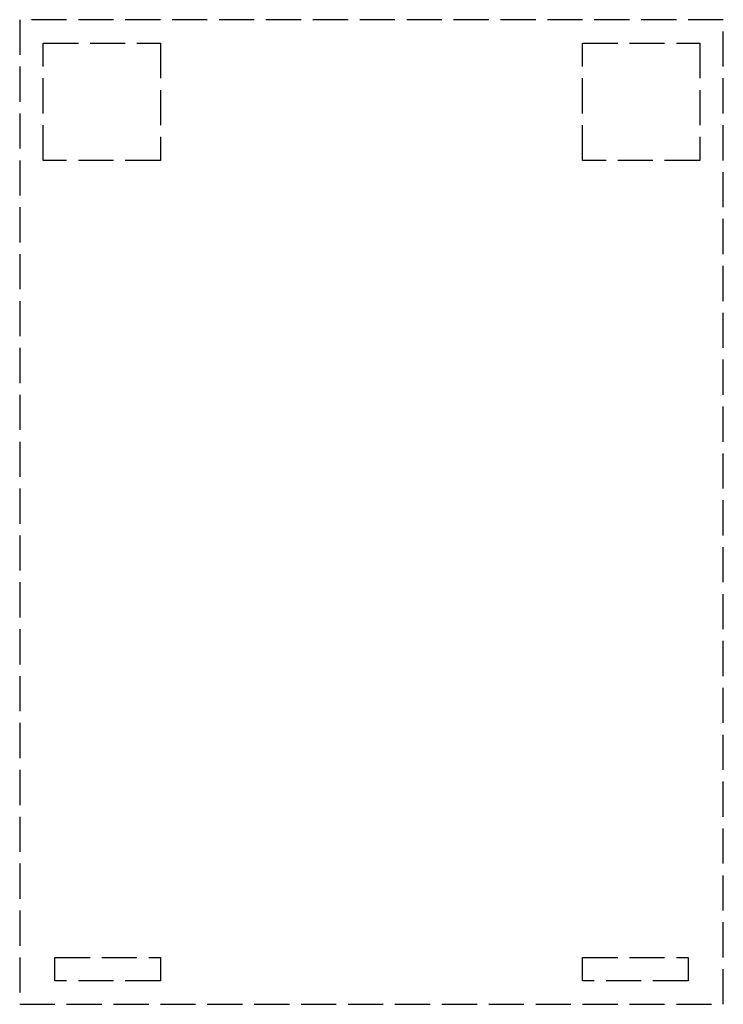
# Model space of a CAD drawing. Header units: millimetres. Extents: x -15 to 15, y 0 to 42.
import ezdxf

# ---------------------------------------------------------------- set-up
doc = ezdxf.new("R2010")
doc.units = ezdxf.units.MM
doc.header["$LTSCALE"] = 10
doc.linetypes.add('ALLCAD_Strich', pattern=[0.2, 0.15, -0.05])
doc.layers.add('BESCH_KONT_sich_schn_ansi_2d', color=40, linetype='Continuous')

msp = doc.modelspace()

# ---------------------------------------------------------------- linework, layer by layer
at = {"layer": 'BESCH_KONT_sich_schn_ansi_2d', "linetype": 'ALLCAD_Strich', "extrusion": (0, 1, -2.22045e-16)}
for p, q in [((-15, 42, 1.5), (-15, 0, 1.5)), ((15, 42, 1.5), (-15, 42, 1.5)), ((15, 0, 1.5), (15, 42, 1.5)), ((-14, 41, 1.5), (-9, 41, 1.5)), ((-14, 36, 1.5), (-14, 41, 1.5)), ((-9, 41, 1.5), (-9, 36.005, 1.5)), ((9, 36, 1.5), (9, 41, 1.5)), ((9, 41, 1.5), (14, 41, 1.5)), ((14, 41, 1.5), (14, 36, 1.5)), ((-9, 36, 1.5), (-14, 36, 1.5)), ((-9, 36.008, 1.5), (-8.995, 36.008, 1.5)), ((-9, 36.008, 1.5), (-8.995, 36.008, 1.5)), ((-9, 36.007, 1.5), (-8.995, 36.007, 1.5)), ((-8.995, 36.006, 1.5), (-9, 36.006, 1.5)), ((-9, 36.006, 1.5), (-8.995, 36.006, 1.5)), ((-9, 36.005, 1.5), (-8.995, 36.005, 1.5)), ((-9, 36.005, 1.5), (-8.995, 36.005, 1.5)), ((-9, 36.005, 1.5), (-8.995, 36.005, 1.5)), ((-9, 36.005, 1.5), (-9, 36.003, 1.5)), ((-8.995, 36.005, 1.5), (-9, 36.005, 1.5)), ((-9, 36.004, 1.5), (-8.995, 36.004, 1.5)), ((-9, 36.003, 1.5), (-8.995, 36.003, 1.5)), ((-8.995, 36.003, 1.5), (-9, 36.003, 1.5)), ((-9, 36.003, 1.5), (-9, 36, 1.5)), ((-9, 36.002, 1.5), (-8.995, 36.002, 1.5)), ((-9, 36, 1.5), (-8.995, 36, 1.5)), ((-9, 36, 1.5), (-8.995, 36, 1.5)), ((-8.995, 36.008, 1.5), (-8.995, 36.005, 1.5)), ((-8.995, 36.003, 1.5), (-8.995, 36.005, 1.5)), ((-8.995, 36.003, 1.5), (-8.995, 36, 1.5)), ((14, 36, 1.5), (9, 36, 1.5)), ((-13.5, 1, 1.5), (-13.5, 2, 1.5)), ((-13.5, 2, 1.5), (-9, 2, 1.5)), ((-9, 2, 1.5), (-9, 1, 1.5)), ((9, 1, 1.5), (9, 2, 1.5)), ((9, 2, 1.5), (13.5, 2, 1.5)), ((13.5, 2, 1.5), (13.5, 1, 1.5)), ((-9, 1, 1.5), (-13.5, 1, 1.5)), ((13.5, 1, 1.5), (9, 1, 1.5)), ((-15, 0, 1.5), (15, 0, 1.5))]:
    msp.add_line(p, q, dxfattribs=at)

doc.saveas('drawing.dxf')
